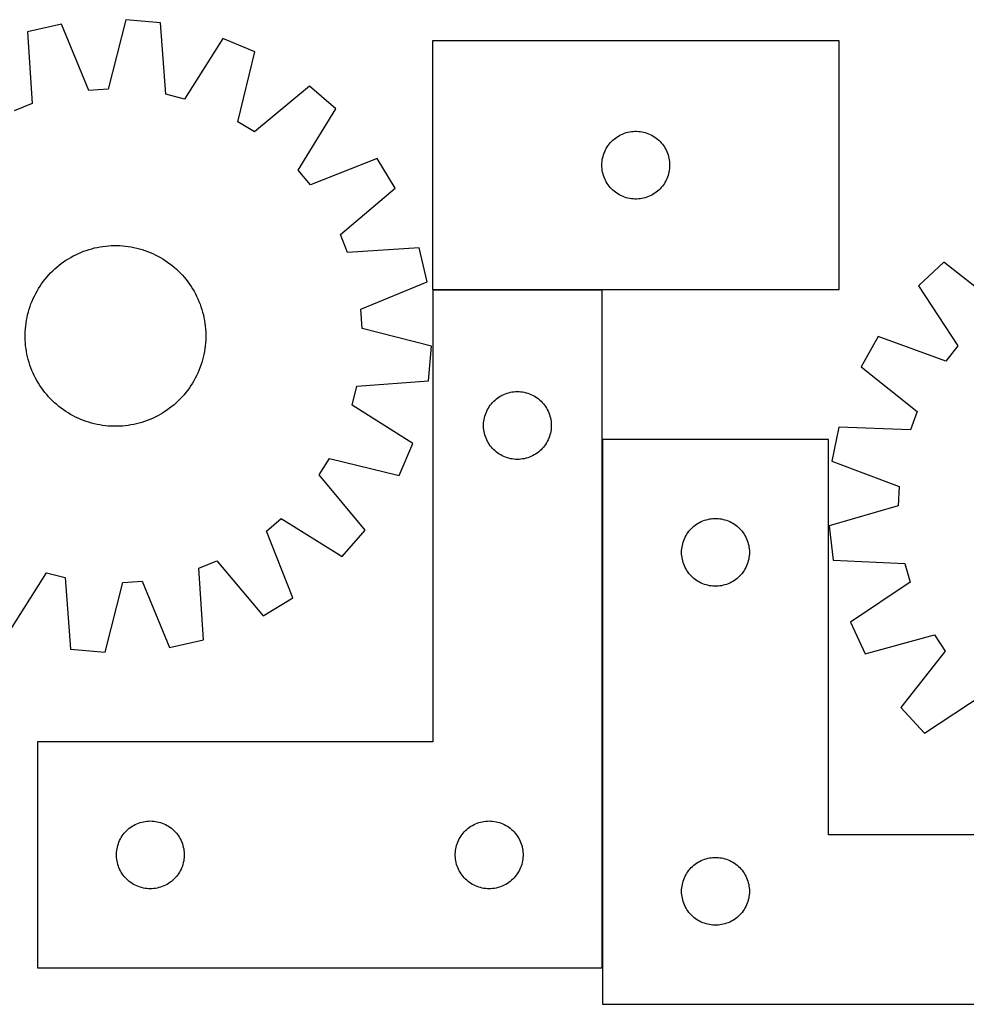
# Model space of a CAD drawing. Header units: millimetres. Extents: x 7 to 1485, y 7 to 446.
# Tile 2 of 6: x 313 to 732, y 10 to 446. Entities that reach past the tile are written whole.
import ezdxf

# ---------------------------------------------------------------- set-up
doc = ezdxf.new("R2010")
doc.units = ezdxf.units.MM
doc.layers.add('COMMON', color=5, linetype='CONTINUOUS', true_color=0x0000ff)
doc.layers.add('CUT', color=7, linetype='CONTINUOUS', true_color=0x000000)

msp = doc.modelspace()

# ---------------------------------------------------------------- linework, layer by layer
at = {"layer": 'COMMON'}
for p, q in [((495.409556, 326.203579), (570.409556, 326.203579)), ((570.509557, 26.103579), (570.509557, 259.974671))]:
    msp.add_line(p, q, dxfattribs=at)
at = {"layer": 'CUT'}
for p, q in [((359.534489, 445.66783), (351.671662, 414.892016)), ((374.861624, 444.322662), (359.534489, 445.66783)), ((331.064618, 443.684834), (316.071966, 440.227819)), ((316.071966, 440.227819), (318.104224, 408.528534)), ((343.118042, 414.296236), (331.064618, 443.684834)), ((377.243535, 412.647731), (374.861624, 444.322662)), ((402.550859, 437.410929), (385.562618, 410.571138)), ((416.712151, 431.395254), (402.550859, 437.410929)), ((675.315123, 436.30358), (495.315123, 436.30358)), ((495.315123, 436.30358), (495.315123, 326.30358)), ((675.315123, 326.30358), (675.315123, 436.30358)), ((409.189392, 400.534553), (416.712151, 431.395254)), ((351.671662, 414.892016), (343.118042, 414.296236)), ((440.910337, 416.265361), (416.459607, 395.988858)), ((452.51958, 406.168033), (440.910337, 416.265361)), ((385.562618, 410.571138), (377.243535, 412.647731)), ((318.104224, 408.528534), (310.153354, 405.318699)), ((435.828529, 379.142424), (452.51958, 406.168033)), ((416.459607, 395.988858), (409.189392, 400.534553)), ((574.57284, 391.772742), (575.126022, 392.31186)), ((575.126022, 392.31186), (575.706225, 392.821786)), ((575.706225, 392.821786), (576.311908, 393.301168)), ((576.311908, 393.301168), (576.941467, 393.748735)), ((576.941467, 393.748735), (577.593231, 394.163299)), ((577.593231, 394.163299), (578.265471, 394.543762)), ((578.265471, 394.543762), (578.956407, 394.889114)), ((578.956407, 394.889114), (579.664204, 395.198439)), ((579.664204, 395.198439), (580.386987, 395.470918)), ((580.386987, 395.470918), (581.122838, 395.705828)), ((581.122838, 395.705828), (581.869806, 395.902545)), ((581.869806, 395.902545), (582.625911, 396.060549)), ((582.625911, 396.060549), (583.389147, 396.17942)), ((583.389147, 396.17942), (584.157491, 396.258843)), ((584.157491, 396.258843), (584.928904, 396.298607)), ((584.928904, 396.298607), (585.701341, 396.298607)), ((585.701341, 396.298607), (586.472754, 396.258843)), ((586.472754, 396.258843), (587.241098, 396.17942)), ((587.241098, 396.17942), (588.004334, 396.060549)), ((588.004334, 396.060549), (588.760439, 395.902545)), ((588.760439, 395.902545), (589.507407, 395.705828)), ((589.507407, 395.705828), (590.243258, 395.470918)), ((590.243258, 395.470918), (590.966041, 395.198439)), ((590.966041, 395.198439), (591.673838, 394.889114)), ((591.673838, 394.889114), (592.364774, 394.543762)), ((592.364774, 394.543762), (593.037015, 394.163299)), ((593.037015, 394.163299), (593.688778, 393.748735)), ((593.688778, 393.748735), (594.318337, 393.301168)), ((594.318337, 393.301168), (594.92402, 392.821786)), ((594.92402, 392.821786), (595.504223, 392.31186)), ((595.504223, 392.31186), (596.057405, 391.772742)), ((571.570369, 387.310388), (571.897816, 388.009987)), ((571.897816, 388.009987), (572.260844, 388.691801)), ((572.260844, 388.691801), (572.658489, 389.354023)), ((572.658489, 389.354023), (573.089697, 389.994896)), ((573.089697, 389.994896), (573.553325, 390.612722)), ((573.553325, 390.612722), (574.048144, 391.205861)), ((574.048144, 391.205861), (574.57284, 391.772742)), ((596.057405, 391.772742), (596.582101, 391.205861)), ((596.582101, 391.205861), (597.07692, 390.612722)), ((597.07692, 390.612722), (597.540548, 389.994896)), ((597.540548, 389.994896), (597.971756, 389.354023)), ((597.971756, 389.354023), (598.369401, 388.691801)), ((598.369401, 388.691801), (598.732429, 388.009987)), ((598.732429, 388.009987), (599.059876, 387.310388)), ((470.858027, 384.301), (441.338218, 372.572591)), ((478.778828, 371.110417), (470.858027, 384.301)), ((570.394624, 382.845895), (570.493804, 383.611938)), ((570.493804, 383.611938), (570.632287, 384.371861)), ((570.632287, 384.371861), (570.809707, 385.123646)), ((570.809707, 385.123646), (571.025592, 385.865302)), ((571.025592, 385.865302), (571.27937, 386.594861)), ((571.27937, 386.594861), (571.570369, 387.310388)), ((599.059876, 387.310388), (599.350875, 386.594861)), ((599.350875, 386.594861), (599.604653, 385.865302)), ((599.604653, 385.865302), (599.820538, 385.123646)), ((599.820538, 385.123646), (599.997958, 384.371861)), ((599.997958, 384.371861), (600.136441, 383.611938)), ((600.136441, 383.611938), (600.235621, 382.845895)), ((441.338218, 372.572591), (435.828529, 379.142424)), ((570.315123, 381.30358), (570.335011, 382.075761)), ((570.335011, 380.531398), (570.315123, 381.30358)), ((570.335011, 382.075761), (570.394624, 382.845895)), ((570.394624, 379.761265), (570.335011, 380.531398)), ((570.493804, 378.995221), (570.394624, 379.761265)), ((600.235621, 379.761265), (600.136441, 378.995221)), ((600.235621, 382.845895), (600.295234, 382.075761)), ((600.295234, 380.531398), (600.235621, 379.761265)), ((600.295234, 382.075761), (600.315123, 381.30358)), ((600.315123, 381.30358), (600.295234, 380.531398)), ((570.632287, 378.235299), (570.493804, 378.995221)), ((570.809707, 377.483513), (570.632287, 378.235299)), ((571.025592, 376.741857), (570.809707, 377.483513)), ((571.27937, 376.012298), (571.025592, 376.741857)), ((571.570369, 375.296771), (571.27937, 376.012298)), ((571.897816, 374.597173), (571.570369, 375.296771)), ((599.059876, 375.296771), (598.732429, 374.597173)), ((599.350875, 376.012298), (599.059876, 375.296771)), ((599.604653, 376.741857), (599.350875, 376.012298)), ((599.820538, 377.483513), (599.604653, 376.741857)), ((599.997958, 378.235299), (599.820538, 377.483513)), ((600.136441, 378.995221), (599.997958, 378.235299)), ((454.553323, 350.565353), (478.778828, 371.110417)), ((572.260844, 373.915359), (571.897816, 374.597173)), ((572.658489, 373.253137), (572.260844, 373.915359)), ((573.089697, 372.612263), (572.658489, 373.253137)), ((573.553325, 371.994437), (573.089697, 372.612263)), ((574.048144, 371.401298), (573.553325, 371.994437)), ((574.57284, 370.834417), (574.048144, 371.401298)), ((575.126022, 370.295299), (574.57284, 370.834417)), ((596.057405, 370.834417), (595.504223, 370.295299)), ((596.582101, 371.401298), (596.057405, 370.834417)), ((597.07692, 371.994437), (596.582101, 371.401298)), ((597.540548, 372.612263), (597.07692, 371.994437)), ((597.971756, 373.253137), (597.540548, 372.612263)), ((598.369401, 373.915359), (597.971756, 373.253137)), ((598.732429, 374.597173), (598.369401, 373.915359)), ((575.706225, 369.785373), (575.126022, 370.295299)), ((576.311908, 369.305991), (575.706225, 369.785373)), ((576.941467, 368.858424), (576.311908, 369.305991)), ((577.593231, 368.44386), (576.941467, 368.858424)), ((578.265471, 368.063398), (577.593231, 368.44386)), ((578.956407, 367.718046), (578.265471, 368.063398)), ((579.664204, 367.40872), (578.956407, 367.718046)), ((580.386987, 367.136241), (579.664204, 367.40872)), ((581.122838, 366.901332), (580.386987, 367.136241)), ((581.869806, 366.704614), (581.122838, 366.901332)), ((582.625911, 366.54661), (581.869806, 366.704614)), ((583.389147, 366.42774), (582.625911, 366.54661)), ((584.157491, 366.348317), (583.389147, 366.42774)), ((584.928904, 366.308553), (584.157491, 366.348317)), ((585.701341, 366.308553), (584.928904, 366.308553)), ((586.472754, 366.348317), (585.701341, 366.308553)), ((587.241098, 366.42774), (586.472754, 366.348317)), ((588.004334, 366.54661), (587.241098, 366.42774)), ((588.760439, 366.704614), (588.004334, 366.54661)), ((589.507407, 366.901332), (588.760439, 366.704614)), ((590.243258, 367.136241), (589.507407, 366.901332)), ((590.966041, 367.40872), (590.243258, 367.136241)), ((591.673838, 367.718046), (590.966041, 367.40872)), ((592.364774, 368.063398), (591.673838, 367.718046)), ((593.037015, 368.44386), (592.364774, 368.063398)), ((593.688778, 368.858424), (593.037015, 368.44386)), ((594.318337, 369.305991), (593.688778, 368.858424)), ((594.92402, 369.785373), (594.318337, 369.305991)), ((595.504223, 370.295299), (594.92402, 369.785373)), ((457.763158, 342.614483), (454.553323, 350.565353)), ((343.258862, 343.987212), (344.465954, 344.336406)), ((344.465954, 344.336406), (345.683419, 344.647511)), ((345.683419, 344.647511), (346.910055, 344.920222)), ((346.910055, 344.920222), (348.144652, 345.154268)), ((348.144652, 345.154268), (349.385991, 345.349419)), ((349.385991, 345.349419), (350.632847, 345.505483)), ((350.632847, 345.505483), (351.883991, 345.622304)), ((351.883991, 345.622304), (353.138186, 345.699769)), ((353.138186, 345.699769), (354.394196, 345.7378)), ((354.394196, 345.7378), (355.65078, 345.736361)), ((355.65078, 345.736361), (356.9067, 345.695451)), ((356.9067, 345.695451), (358.160714, 345.615113)), ((358.160714, 345.615113), (359.411586, 345.495425)), ((359.411586, 345.495425), (360.658082, 345.336505)), ((360.658082, 345.336505), (361.898971, 345.138509)), ((361.898971, 345.138509), (363.133028, 344.901635)), ((363.133028, 344.901635), (364.359036, 344.626114)), ((364.359036, 344.626114), (365.575784, 344.31222)), ((365.575784, 344.31222), (366.782073, 343.960262)), ((489.462443, 344.646741), (457.763158, 342.614483)), ((492.919458, 329.654089), (489.462443, 344.646741)), ((333.054071, 339.199475), (334.115812, 339.871571)), ((334.115812, 339.871571), (335.19814, 340.509985)), ((335.19814, 340.509985), (336.299987, 341.114088)), ((336.299987, 341.114088), (337.420265, 341.683283)), ((337.420265, 341.683283), (338.55787, 342.217008)), ((338.55787, 342.217008), (339.711678, 342.714736)), ((339.711678, 342.714736), (340.880551, 343.175977)), ((340.880551, 343.175977), (342.063335, 343.600276)), ((342.063335, 343.600276), (343.258862, 343.987212)), ((366.782073, 343.960262), (367.976711, 343.570586)), ((367.976711, 343.570586), (369.15852, 343.143579)), ((369.15852, 343.143579), (370.326332, 342.679661)), ((370.326332, 342.679661), (371.478997, 342.17929)), ((371.478997, 342.17929), (372.615376, 341.642959)), ((372.615376, 341.642959), (373.734347, 341.071199)), ((373.734347, 341.071199), (374.834807, 340.464573)), ((374.834807, 340.464573), (375.915669, 339.82368)), ((328.090079, 335.358109), (329.033609, 336.188023)), ((329.033609, 336.188023), (330.002741, 336.987891)), ((330.002741, 336.987891), (330.99652, 337.756923)), ((330.99652, 337.756923), (332.013965, 338.49436)), ((332.013965, 338.49436), (333.054071, 339.199475)), ((375.915669, 339.82368), (376.975867, 339.149153)), ((376.975867, 339.149153), (378.014355, 338.441657)), ((378.014355, 338.441657), (379.030107, 337.701891)), ((379.030107, 337.701891), (380.022121, 336.930584)), ((380.022121, 336.930584), (380.989418, 336.128497)), ((380.989418, 336.128497), (381.931044, 335.296423)), ((721.733303, 338.315478), (710.411208, 327.897191)), ((746.741946, 318.731236), (721.733303, 338.315478)), ((323.788123, 330.787497), (324.59021, 331.754795)), ((324.59021, 331.754795), (325.422284, 332.69642)), ((325.422284, 332.69642), (326.283525, 333.611446)), ((326.283525, 333.611446), (327.173082, 334.498967)), ((327.173082, 334.498967), (328.090079, 335.358109)), ((381.931044, 335.296423), (382.846069, 334.435182)), ((382.846069, 334.435182), (383.733591, 333.545625)), ((383.733591, 333.545625), (384.592733, 332.628628)), ((384.592733, 332.628628), (385.422647, 331.685098)), ((385.422647, 331.685098), (386.222515, 330.715966)), ((320.895026, 326.681045), (321.569554, 327.741243)), ((321.569554, 327.741243), (322.27705, 328.779731)), ((322.27705, 328.779731), (323.016816, 329.795483)), ((323.016816, 329.795483), (323.788123, 330.787497)), ((386.222515, 330.715966), (386.991547, 329.722187)), ((386.991547, 329.722187), (387.728984, 328.704742)), ((387.728984, 328.704742), (388.434099, 327.664636)), ((388.434099, 327.664636), (389.106195, 326.602895)), ((463.530859, 317.600665), (492.919458, 329.654089)), ((710.411208, 327.897191), (727.852103, 301.349311)), ((318.539417, 322.244373), (319.075748, 323.380752)), ((319.075748, 323.380752), (319.647508, 324.499723)), ((319.647508, 324.499723), (320.254134, 325.600183)), ((320.254134, 325.600183), (320.895026, 326.681045)), ((389.106195, 326.602895), (389.744609, 325.520567)), ((389.744609, 325.520567), (390.348712, 324.41872)), ((390.348712, 324.41872), (390.917907, 323.298442)), ((390.917907, 323.298442), (391.451632, 322.160837)), ((495.315123, 326.30358), (675.315123, 326.30358)), ((570.409556, 326.103579), (495.409556, 326.103579)), ((495.409556, 326.103579), (495.409556, 126.103579)), ((570.409556, 26.103579), (570.409556, 326.103579)), ((316.758445, 317.547449), (317.14812, 318.742087)), ((317.14812, 318.742087), (317.575128, 319.923896)), ((317.575128, 319.923896), (318.039046, 321.091709)), ((318.039046, 321.091709), (318.539417, 322.244373)), ((391.451632, 322.160837), (391.94936, 321.007029)), ((391.94936, 321.007029), (392.410601, 319.838156)), ((392.410601, 319.838156), (392.834899, 318.655372)), ((392.834899, 318.655372), (393.221836, 317.459844)), ((315.580197, 312.664347), (315.817072, 313.898404)), ((315.817072, 313.898404), (316.092593, 315.124412)), ((316.092593, 315.124412), (316.406487, 316.341161)), ((316.406487, 316.341161), (316.758445, 317.547449)), ((393.221836, 317.459844), (393.57103, 316.252753)), ((393.57103, 316.252753), (393.882135, 315.035288)), ((393.882135, 315.035288), (394.154846, 313.808652)), ((394.154846, 313.808652), (394.388892, 312.574055)), ((464.12664, 309.047045), (463.530859, 317.600665)), ((315.103594, 308.92609), (315.223282, 310.176963)), ((315.223282, 310.176963), (315.382202, 311.423458)), ((315.382202, 311.423458), (315.580197, 312.664347)), ((394.388892, 312.574055), (394.584043, 311.332716)), ((394.584043, 311.332716), (394.740106, 310.08586)), ((394.740106, 310.08586), (394.856928, 308.834716)), ((314.980907, 305.159572), (314.982346, 306.416156)), ((315.018938, 303.903562), (314.980907, 305.159572)), ((314.982346, 306.416156), (315.023255, 307.672076)), ((315.023255, 307.672076), (315.103594, 308.92609)), ((394.856928, 308.834716), (394.934393, 307.580521)), ((394.970985, 305.067927), (394.930075, 303.812007)), ((394.934393, 307.580521), (394.972424, 306.324511)), ((394.972424, 306.324511), (394.970985, 305.067927)), ((494.902454, 301.184218), (464.12664, 309.047045)), ((692.691951, 305.525474), (685.143426, 292.118374)), ((722.528447, 294.627848), (692.691951, 305.525474)), ((315.096403, 302.649367), (315.018938, 303.903562)), ((315.213224, 301.398223), (315.096403, 302.649367)), ((315.369288, 300.151367), (315.213224, 301.398223)), ((394.730049, 301.30712), (394.571128, 300.060625)), ((394.849737, 302.557993), (394.730049, 301.30712)), ((394.930075, 303.812007), (394.849737, 302.557993)), ((493.557286, 285.857083), (494.902454, 301.184218)), ((727.852103, 301.349311), (722.528447, 294.627848)), ((315.564439, 298.910028), (315.369288, 300.151367)), ((315.798485, 297.675431), (315.564439, 298.910028)), ((316.071196, 296.448795), (315.798485, 297.675431)), ((316.382301, 295.23133), (316.071196, 296.448795)), ((393.860738, 296.359671), (393.546844, 295.142922)), ((394.136259, 297.585679), (393.860738, 296.359671)), ((394.373133, 298.819736), (394.136259, 297.585679)), ((394.571128, 300.060625), (394.373133, 298.819736)), ((316.731495, 294.024239), (316.382301, 295.23133)), ((317.118431, 292.828711), (316.731495, 294.024239)), ((317.54273, 291.645927), (317.118431, 292.828711)), ((392.80521, 292.741996), (392.378203, 291.560187)), ((393.194886, 293.936634), (392.80521, 292.741996)), ((393.546844, 295.142922), (393.194886, 293.936634)), ((685.143426, 292.118374), (709.934449, 272.259372)), ((318.003971, 290.477054), (317.54273, 291.645927)), ((318.501699, 289.323246), (318.003971, 290.477054)), ((319.035424, 288.185641), (318.501699, 289.323246)), ((319.604619, 287.065363), (319.035424, 288.185641)), ((390.877583, 288.103331), (390.305823, 286.98436)), ((391.413914, 289.23971), (390.877583, 288.103331)), ((391.914285, 290.392374), (391.413914, 289.23971)), ((392.378203, 291.560187), (391.914285, 290.392374)), ((320.208722, 285.963516), (319.604619, 287.065363)), ((320.847136, 284.881188), (320.208722, 285.963516)), ((321.519232, 283.819447), (320.847136, 284.881188)), ((322.224347, 282.779341), (321.519232, 283.819447)), ((388.383777, 283.74284), (387.676281, 282.704352)), ((389.058304, 284.803038), (388.383777, 283.74284)), ((389.699197, 285.8839), (389.058304, 284.803038)), ((390.305823, 286.98436), (389.699197, 285.8839)), ((459.805762, 275.156089), (461.882355, 283.475172)), ((461.882355, 283.475172), (493.557286, 285.857083)), ((322.961784, 281.761896), (322.224347, 282.779341)), ((323.730816, 280.768117), (322.961784, 281.761896)), ((324.530684, 279.798985), (323.730816, 280.768117)), ((325.360598, 278.855455), (324.530684, 279.798985)), ((326.21974, 277.938458), (325.360598, 278.855455)), ((385.363121, 279.729289), (384.531047, 278.787663)), ((386.165207, 280.696586), (385.363121, 279.729289)), ((386.936515, 281.6886), (386.165207, 280.696586)), ((387.676281, 282.704352), (386.936515, 281.6886)), ((524.859113, 278.760212), (525.521335, 279.157857)), ((525.521335, 279.157857), (526.203149, 279.520885)), ((526.203149, 279.520885), (526.902748, 279.848332)), ((526.902748, 279.848332), (527.618275, 280.139331)), ((527.618275, 280.139331), (528.347834, 280.393109)), ((528.347834, 280.393109), (529.089489, 280.608995)), ((529.089489, 280.608995), (529.841275, 280.786414)), ((529.841275, 280.786414), (530.601198, 280.924897)), ((530.601198, 280.924897), (531.367241, 281.024077)), ((531.367241, 281.024077), (532.137375, 281.08369)), ((532.137375, 281.08369), (532.909556, 281.103579)), ((532.909556, 281.103579), (533.681738, 281.08369)), ((533.681738, 281.08369), (534.451871, 281.024077)), ((534.451871, 281.024077), (535.217915, 280.924897)), ((535.217915, 280.924897), (535.977837, 280.786414)), ((535.977837, 280.786414), (536.729623, 280.608995)), ((536.729623, 280.608995), (537.471279, 280.393109)), ((537.471279, 280.393109), (538.200838, 280.139331)), ((538.200838, 280.139331), (538.916365, 279.848332)), ((538.916365, 279.848332), (539.615963, 279.520885)), ((539.615963, 279.520885), (540.297777, 279.157857)), ((540.297777, 279.157857), (540.959999, 278.760212)), ((327.107261, 277.048901), (326.21974, 277.938458)), ((328.022287, 276.18766), (327.107261, 277.048901)), ((328.963912, 275.355586), (328.022287, 276.18766)), ((329.93121, 274.5535), (328.963912, 275.355586)), ((330.923224, 273.782192), (329.93121, 274.5535)), ((379.950589, 274.496192), (378.95681, 273.72716)), ((380.919722, 275.29606), (379.950589, 274.496192)), ((381.863252, 276.125974), (380.919722, 275.29606)), ((382.780248, 276.985116), (381.863252, 276.125974)), ((383.669806, 277.872637), (382.780248, 276.985116)), ((384.531047, 278.787663), (383.669806, 277.872637)), ((486.645553, 258.167847), (459.805762, 275.156089)), ((520.464401, 274.477234), (520.911968, 275.106793)), ((520.911968, 275.106793), (521.39135, 275.712476)), ((521.39135, 275.712476), (521.901276, 276.292679)), ((521.901276, 276.292679), (522.440394, 276.845861)), ((522.440394, 276.845861), (523.007274, 277.370558)), ((523.007274, 277.370558), (523.600414, 277.865376)), ((523.600414, 277.865376), (524.21824, 278.329004)), ((524.21824, 278.329004), (524.859113, 278.760212)), ((540.959999, 278.760212), (541.600873, 278.329004)), ((541.600873, 278.329004), (542.218698, 277.865376)), ((542.218698, 277.865376), (542.811838, 277.370558)), ((542.811838, 277.370558), (543.378719, 276.845861)), ((543.378719, 276.845861), (543.917837, 276.292679)), ((543.917837, 276.292679), (544.427763, 275.712476)), ((544.427763, 275.712476), (544.907145, 275.106793)), ((544.907145, 275.106793), (545.354711, 274.477234)), ((331.938976, 273.042426), (330.923224, 273.782192)), ((332.977463, 272.33493), (331.938976, 273.042426)), ((334.037661, 271.660403), (332.977463, 272.33493)), ((335.118524, 271.01951), (334.037661, 271.660403)), ((336.218984, 270.412884), (335.118524, 271.01951)), ((337.337955, 269.841124), (336.218984, 270.412884)), ((373.653344, 270.369995), (372.533066, 269.8008)), ((374.755191, 270.974098), (373.653344, 270.369995)), ((375.837519, 271.612512), (374.755191, 270.974098)), ((376.89926, 272.284608), (375.837519, 271.612512)), ((377.939366, 272.989723), (376.89926, 272.284608)), ((378.95681, 273.72716), (377.939366, 272.989723)), ((518.310591, 269.548895), (518.507308, 270.295863)), ((518.507308, 270.295863), (518.742218, 271.031714)), ((518.742218, 271.031714), (519.014697, 271.754497)), ((519.014697, 271.754497), (519.324022, 272.462295)), ((519.324022, 272.462295), (519.669374, 273.15323)), ((519.669374, 273.15323), (520.049837, 273.825471)), ((520.049837, 273.825471), (520.464401, 274.477234)), ((545.354711, 274.477234), (545.769276, 273.825471)), ((545.769276, 273.825471), (546.149738, 273.15323)), ((546.149738, 273.15323), (546.49509, 272.462295)), ((546.49509, 272.462295), (546.804416, 271.754497)), ((546.804416, 271.754497), (547.076895, 271.031714)), ((547.076895, 271.031714), (547.311804, 270.295863)), ((547.311804, 270.295863), (547.508522, 269.548895)), ((709.934449, 272.259372), (706.948397, 264.221781)), ((338.474334, 269.304793), (337.337955, 269.841124)), ((339.626998, 268.804422), (338.474334, 269.304793)), ((340.794811, 268.340504), (339.626998, 268.804422)), ((341.97662, 267.913497), (340.794811, 268.340504)), ((343.171258, 267.523821), (341.97662, 267.913497)), ((344.377546, 267.171863), (343.171258, 267.523821)), ((345.594295, 266.857969), (344.377546, 267.171863)), ((346.820303, 266.582448), (345.594295, 266.857969)), ((348.05436, 266.345574), (346.820303, 266.582448)), ((349.295249, 266.147578), (348.05436, 266.345574)), ((350.541744, 265.988658), (349.295249, 266.147578)), ((351.792617, 265.86897), (350.541744, 265.988658)), ((353.046631, 265.788632), (351.792617, 265.86897)), ((354.30255, 265.747722), (353.046631, 265.788632)), ((356.815145, 265.784314), (355.559135, 265.746283)), ((358.06934, 265.861779), (356.815145, 265.784314)), ((359.320483, 265.9786), (358.06934, 265.861779)), ((360.56734, 266.134664), (359.320483, 265.9786)), ((361.808679, 266.329815), (360.56734, 266.134664)), ((363.043276, 266.563861), (361.808679, 266.329815)), ((364.269912, 266.836572), (363.043276, 266.563861)), ((365.487376, 267.147677), (364.269912, 266.836572)), ((366.694468, 267.496871), (365.487376, 267.147677)), ((367.889996, 267.883807), (366.694468, 267.496871)), ((369.07278, 268.308106), (367.889996, 267.883807)), ((370.241653, 268.769347), (369.07278, 268.308106)), ((371.395461, 269.267075), (370.241653, 268.769347)), ((372.533066, 269.8008), (371.395461, 269.267075)), ((517.914529, 266.489797), (517.954293, 267.261211)), ((517.914529, 265.71736), (517.914529, 266.489797)), ((517.954293, 267.261211), (518.033716, 268.029554)), ((518.033716, 268.029554), (518.152587, 268.79279)), ((518.152587, 268.79279), (518.310591, 269.548895)), ((547.508522, 269.548895), (547.666525, 268.79279)), ((547.666525, 268.79279), (547.785396, 268.029554)), ((547.785396, 268.029554), (547.864819, 267.261211)), ((547.864819, 267.261211), (547.904583, 266.489797)), ((547.904583, 266.489797), (547.904583, 265.71736)), ((355.559135, 265.746283), (354.30255, 265.747722)), ((517.954293, 264.945947), (517.914529, 265.71736)), ((518.033716, 264.177603), (517.954293, 264.945947)), ((518.152587, 263.414367), (518.033716, 264.177603)), ((518.310591, 262.658263), (518.152587, 263.414367)), ((518.507308, 261.911294), (518.310591, 262.658263)), ((518.742218, 261.175443), (518.507308, 261.911294)), ((547.311804, 261.911294), (547.076895, 261.175443)), ((547.508522, 262.658263), (547.311804, 261.911294)), ((547.666525, 263.414367), (547.508522, 262.658263)), ((547.785396, 264.177603), (547.666525, 263.414367)), ((547.864819, 264.945947), (547.785396, 264.177603)), ((547.904583, 265.71736), (547.864819, 264.945947)), ((675.204652, 265.366055), (672.1686, 250.282523)), ((706.948397, 264.221781), (675.204652, 265.366055)), ((480.629878, 244.006555), (486.645553, 258.167847)), ((519.014697, 260.45266), (518.742218, 261.175443)), ((519.324022, 259.744863), (519.014697, 260.45266)), ((519.669374, 259.053928), (519.324022, 259.744863)), ((520.049837, 258.381687), (519.669374, 259.053928)), ((520.464401, 257.729923), (520.049837, 258.381687)), ((520.911968, 257.100364), (520.464401, 257.729923)), ((521.39135, 256.494681), (520.911968, 257.100364)), ((544.907145, 257.100364), (544.427763, 256.494681)), ((545.354711, 257.729923), (544.907145, 257.100364)), ((545.769276, 258.381687), (545.354711, 257.729923)), ((546.149738, 259.053928), (545.769276, 258.381687)), ((546.49509, 259.744863), (546.149738, 259.053928)), ((546.804416, 260.45266), (546.49509, 259.744863)), ((547.076895, 261.175443), (546.804416, 260.45266)), ((670.609557, 259.974671), (570.609557, 259.974671)), ((570.609557, 259.974671), (570.609557, 9.974671)), ((670.609557, 84.974671), (670.609557, 259.974671)), ((521.901276, 255.914479), (521.39135, 256.494681)), ((522.440394, 255.361296), (521.901276, 255.914479)), ((523.007274, 254.8366), (522.440394, 255.361296)), ((523.600414, 254.341782), (523.007274, 254.8366)), ((524.21824, 253.878154), (523.600414, 254.341782)), ((524.859113, 253.446945), (524.21824, 253.878154)), ((525.521335, 253.0493), (524.859113, 253.446945)), ((526.203149, 252.686272), (525.521335, 253.0493)), ((540.297777, 253.0493), (539.615963, 252.686272)), ((540.959999, 253.446945), (540.297777, 253.0493)), ((541.600873, 253.878154), (540.959999, 253.446945)), ((542.218698, 254.341782), (541.600873, 253.878154)), ((542.811838, 254.8366), (542.218698, 254.341782)), ((543.378719, 255.361296), (542.811838, 254.8366)), ((543.917837, 255.914479), (543.378719, 255.361296)), ((544.427763, 256.494681), (543.917837, 255.914479)), ((445.223482, 244.2591), (449.769177, 251.529315)), ((449.769177, 251.529315), (480.629878, 244.006555)), ((526.902748, 252.358825), (526.203149, 252.686272)), ((527.618275, 252.067826), (526.902748, 252.358825)), ((528.347834, 251.814048), (527.618275, 252.067826)), ((529.089489, 251.598163), (528.347834, 251.814048)), ((529.841275, 251.420743), (529.089489, 251.598163)), ((530.601198, 251.28226), (529.841275, 251.420743)), ((531.367241, 251.183081), (530.601198, 251.28226)), ((532.137375, 251.123467), (531.367241, 251.183081)), ((532.909556, 251.103579), (532.137375, 251.123467)), ((533.681738, 251.123467), (532.909556, 251.103579)), ((534.451871, 251.183081), (533.681738, 251.123467)), ((535.217915, 251.28226), (534.451871, 251.183081)), ((535.977837, 251.420743), (535.217915, 251.28226)), ((536.729623, 251.598163), (535.977837, 251.420743)), ((537.471279, 251.814048), (536.729623, 251.598163)), ((538.200838, 252.067826), (537.471279, 251.814048)), ((538.916365, 252.358825), (538.200838, 252.067826)), ((539.615963, 252.686272), (538.916365, 252.358825)), ((672.1686, 250.282523), (701.883032, 239.056337)), ((465.499985, 219.80837), (445.223482, 244.2591)), ((701.883032, 239.056337), (701.526881, 230.489393)), ((701.526881, 230.489393), (670.983185, 221.768305)), ((421.807214, 219.380489), (428.377047, 224.890178)), ((428.377047, 224.890178), (455.402657, 208.199127)), ((611.606343, 221.97226), (612.235901, 222.419826)), ((612.235901, 222.419826), (612.887665, 222.834391)), ((612.887665, 222.834391), (613.559906, 223.214853)), ((613.559906, 223.214853), (614.250841, 223.560205)), ((614.250841, 223.560205), (614.958639, 223.869531)), ((614.958639, 223.869531), (615.681421, 224.14201)), ((615.681421, 224.14201), (616.417273, 224.376919)), ((616.417273, 224.376919), (617.164241, 224.573637)), ((617.164241, 224.573637), (617.920346, 224.73164)), ((617.920346, 224.73164), (618.683582, 224.850511)), ((618.683582, 224.850511), (619.451925, 224.929934)), ((619.451925, 224.929934), (620.223339, 224.969698)), ((620.223339, 224.969698), (620.995776, 224.969698)), ((620.995776, 224.969698), (621.767189, 224.929934)), ((621.767189, 224.929934), (622.535533, 224.850511)), ((622.535533, 224.850511), (623.298769, 224.73164)), ((623.298769, 224.73164), (624.054873, 224.573637)), ((624.054873, 224.573637), (624.801842, 224.376919)), ((624.801842, 224.376919), (625.537693, 224.14201)), ((625.537693, 224.14201), (626.260476, 223.869531)), ((626.260476, 223.869531), (626.968273, 223.560205)), ((626.968273, 223.560205), (627.659208, 223.214853)), ((627.659208, 223.214853), (628.331449, 222.834391)), ((628.331449, 222.834391), (628.983213, 222.419826)), ((628.983213, 222.419826), (629.612771, 221.97226)), ((433.535624, 189.860679), (421.807214, 219.380489)), ((455.402657, 208.199127), (465.499985, 219.80837)), ((607.555279, 217.362892), (607.952924, 218.025114)), ((607.952924, 218.025114), (608.384132, 218.665988)), ((608.384132, 218.665988), (608.84776, 219.283813)), ((608.84776, 219.283813), (609.342578, 219.876953)), ((609.342578, 219.876953), (609.867274, 220.443833)), ((609.867274, 220.443833), (610.420457, 220.982952)), ((610.420457, 220.982952), (611.00066, 221.492878)), ((611.00066, 221.492878), (611.606343, 221.97226)), ((629.612771, 221.97226), (630.218455, 221.492878)), ((630.218455, 221.492878), (630.798657, 220.982952)), ((630.798657, 220.982952), (631.35184, 220.443833)), ((631.35184, 220.443833), (631.876536, 219.876953)), ((631.876536, 219.876953), (632.371354, 219.283813)), ((632.371354, 219.283813), (632.834982, 218.665988)), ((632.834982, 218.665988), (633.266191, 218.025114)), ((633.266191, 218.025114), (633.663836, 217.362892)), ((670.983185, 221.768305), (672.756796, 206.484822)), ((605.926722, 213.042952), (606.104141, 213.794738)), ((606.104141, 213.794738), (606.320027, 214.536394)), ((606.320027, 214.536394), (606.573805, 215.265952)), ((606.573805, 215.265952), (606.864804, 215.98148)), ((606.864804, 215.98148), (607.192251, 216.681078)), ((607.192251, 216.681078), (607.555279, 217.362892)), ((633.663836, 217.362892), (634.026863, 216.681078)), ((634.026863, 216.681078), (634.354311, 215.98148)), ((634.354311, 215.98148), (634.64531, 215.265952)), ((634.64531, 215.265952), (634.899088, 214.536394)), ((634.899088, 214.536394), (635.114973, 213.794738)), ((635.114973, 213.794738), (635.292392, 213.042952)), ((605.609557, 209.974671), (605.629446, 210.746852)), ((605.629446, 209.20249), (605.609557, 209.974671)), ((605.629446, 210.746852), (605.689059, 211.516986)), ((605.689059, 208.432356), (605.629446, 209.20249)), ((605.689059, 211.516986), (605.788239, 212.28303)), ((605.788239, 212.28303), (605.926722, 213.042952)), ((635.292392, 213.042952), (635.430876, 212.28303)), ((635.430876, 212.28303), (635.530055, 211.516986)), ((635.530055, 211.516986), (635.589669, 210.746852)), ((635.589669, 209.20249), (635.530055, 208.432356)), ((635.589669, 210.746852), (635.609557, 209.974671)), ((635.609557, 209.974671), (635.589669, 209.20249)), ((391.849107, 202.955549), (399.799977, 206.165384)), ((399.799977, 206.165384), (420.345041, 181.939879)), ((605.788239, 207.666312), (605.689059, 208.432356)), ((605.926722, 206.90639), (605.788239, 207.666312)), ((606.104141, 206.154604), (605.926722, 206.90639)), ((606.320027, 205.412949), (606.104141, 206.154604)), ((606.573805, 204.68339), (606.320027, 205.412949)), ((634.899088, 205.412949), (634.64531, 204.68339)), ((635.114973, 206.154604), (634.899088, 205.412949)), ((635.292392, 206.90639), (635.114973, 206.154604)), ((635.430876, 207.666312), (635.292392, 206.90639)), ((635.530055, 208.432356), (635.430876, 207.666312)), ((672.756796, 206.484822), (704.485982, 204.99035)), ((704.485982, 204.99035), (706.794593, 196.732645)), ((307.402471, 174.073154), (324.390713, 200.912945)), ((324.390713, 200.912945), (332.709796, 198.836352)), ((393.881364, 171.256264), (391.849107, 202.955549)), ((606.864804, 203.967863), (606.573805, 204.68339)), ((607.192251, 203.268264), (606.864804, 203.967863)), ((607.555279, 202.58645), (607.192251, 203.268264)), ((607.952924, 201.924228), (607.555279, 202.58645)), ((608.384132, 201.283355), (607.952924, 201.924228)), ((608.84776, 200.665529), (608.384132, 201.283355)), ((609.342578, 200.072389), (608.84776, 200.665529)), ((632.371354, 200.665529), (631.876536, 200.072389)), ((632.834982, 201.283355), (632.371354, 200.665529)), ((633.266191, 201.924228), (632.834982, 201.283355)), ((633.663836, 202.58645), (633.266191, 201.924228)), ((634.026863, 203.268264), (633.663836, 202.58645)), ((634.354311, 203.967863), (634.026863, 203.268264)), ((634.64531, 204.68339), (634.354311, 203.967863)), ((332.709796, 198.836352), (335.091707, 167.161421)), ((350.418842, 165.816253), (358.281669, 196.592067)), ((358.281669, 196.592067), (366.835289, 197.187847)), ((366.835289, 197.187847), (378.888713, 167.799249)), ((609.867274, 199.505509), (609.342578, 200.072389)), ((610.420457, 198.966391), (609.867274, 199.505509)), ((611.00066, 198.456464), (610.420457, 198.966391)), ((611.606343, 197.977082), (611.00066, 198.456464)), ((612.235901, 197.529516), (611.606343, 197.977082)), ((612.887665, 197.114952), (612.235901, 197.529516)), ((613.559906, 196.734489), (612.887665, 197.114952)), ((614.250841, 196.389137), (613.559906, 196.734489)), ((614.958639, 196.079812), (614.250841, 196.389137)), ((615.681421, 195.807333), (614.958639, 196.079812)), ((626.260476, 196.079812), (625.537693, 195.807333)), ((626.968273, 196.389137), (626.260476, 196.079812)), ((627.659208, 196.734489), (626.968273, 196.389137)), ((628.331449, 197.114952), (627.659208, 196.734489)), ((628.983213, 197.529516), (628.331449, 197.114952)), ((629.612771, 197.977082), (628.983213, 197.529516)), ((630.218455, 198.456464), (629.612771, 197.977082)), ((630.798657, 198.966391), (630.218455, 198.456464)), ((631.35184, 199.505509), (630.798657, 198.966391)), ((631.876536, 200.072389), (631.35184, 199.505509)), ((706.794593, 196.732645), (680.440777, 178.999876)), ((616.417273, 195.572423), (615.681421, 195.807333)), ((617.164241, 195.375706), (616.417273, 195.572423)), ((617.920346, 195.217702), (617.164241, 195.375706)), ((618.683582, 195.098831), (617.920346, 195.217702)), ((619.451925, 195.019408), (618.683582, 195.098831)), ((620.223339, 194.979644), (619.451925, 195.019408)), ((620.995776, 194.979644), (620.223339, 194.979644)), ((621.767189, 195.019408), (620.995776, 194.979644)), ((622.535533, 195.098831), (621.767189, 195.019408)), ((623.298769, 195.217702), (622.535533, 195.098831)), ((624.054873, 195.375706), (623.298769, 195.217702)), ((624.801842, 195.572423), (624.054873, 195.375706)), ((625.537693, 195.807333), (624.801842, 195.572423)), ((420.345041, 181.939879), (433.535624, 189.860679)), ((680.440777, 178.999876), (686.850437, 165.012496)), ((378.888713, 167.799249), (393.881364, 171.256264)), ((686.850437, 165.012496), (717.488504, 173.396026)), ((717.488504, 173.396026), (722.235895, 166.255882)), ((335.091707, 167.161421), (350.418842, 165.816253)), ((722.235895, 166.255882), (702.651653, 141.24724)), ((713.06994, 129.925145), (739.61782, 147.366039)), ((702.651653, 141.24724), (713.06994, 129.925145)), ((495.409556, 126.103579), (320.409556, 126.103579)), ((320.409556, 126.103579), (320.409556, 26.103579)), ((359.940394, 86.845861), (360.507274, 87.370558)), ((360.507274, 87.370558), (361.100414, 87.865376)), ((361.100414, 87.865376), (361.71824, 88.329004)), ((361.71824, 88.329004), (362.359113, 88.760212)), ((362.359113, 88.760212), (363.021335, 89.157857)), ((363.021335, 89.157857), (363.703149, 89.520885)), ((363.703149, 89.520885), (364.402748, 89.848332)), ((364.402748, 89.848332), (365.118275, 90.139331)), ((365.118275, 90.139331), (365.847834, 90.393109)), ((365.847834, 90.393109), (366.589489, 90.608995)), ((366.589489, 90.608995), (367.341275, 90.786414)), ((367.341275, 90.786414), (368.101198, 90.924897)), ((368.101198, 90.924897), (368.867241, 91.024077)), ((368.867241, 91.024077), (369.637375, 91.08369)), ((369.637375, 91.08369), (370.409556, 91.103579)), ((370.409556, 91.103579), (371.181738, 91.08369)), ((371.181738, 91.08369), (371.951871, 91.024077)), ((371.951871, 91.024077), (372.717915, 90.924897)), ((372.717915, 90.924897), (373.477837, 90.786414)), ((373.477837, 90.786414), (374.229623, 90.608995)), ((374.229623, 90.608995), (374.971279, 90.393109)), ((374.971279, 90.393109), (375.700838, 90.139331)), ((375.700838, 90.139331), (376.416365, 89.848332)), ((376.416365, 89.848332), (377.115963, 89.520885)), ((377.115963, 89.520885), (377.797777, 89.157857)), ((377.797777, 89.157857), (378.459999, 88.760212)), ((378.459999, 88.760212), (379.100873, 88.329004)), ((379.100873, 88.329004), (379.718698, 87.865376)), ((379.718698, 87.865376), (380.311838, 87.370558)), ((380.311838, 87.370558), (380.878719, 86.845861)), ((509.940394, 86.845861), (510.507274, 87.370558)), ((510.507274, 87.370558), (511.100414, 87.865376)), ((511.100414, 87.865376), (511.71824, 88.329004)), ((511.71824, 88.329004), (512.359113, 88.760212)), ((512.359113, 88.760212), (513.021335, 89.157857)), ((513.021335, 89.157857), (513.703149, 89.520885)), ((513.703149, 89.520885), (514.402748, 89.848332)), ((514.402748, 89.848332), (515.118275, 90.139331)), ((515.118275, 90.139331), (515.847834, 90.393109)), ((515.847834, 90.393109), (516.589489, 90.608995)), ((516.589489, 90.608995), (517.341275, 90.786414)), ((517.341275, 90.786414), (518.101198, 90.924897)), ((518.101198, 90.924897), (518.867241, 91.024077)), ((518.867241, 91.024077), (519.637375, 91.08369)), ((519.637375, 91.08369), (520.409556, 91.103579)), ((520.409556, 91.103579), (521.181738, 91.08369)), ((521.181738, 91.08369), (521.951871, 91.024077)), ((521.951871, 91.024077), (522.717915, 90.924897)), ((522.717915, 90.924897), (523.477837, 90.786414)), ((523.477837, 90.786414), (524.229623, 90.608995)), ((524.229623, 90.608995), (524.971279, 90.393109)), ((524.971279, 90.393109), (525.700838, 90.139331)), ((525.700838, 90.139331), (526.416365, 89.848332)), ((526.416365, 89.848332), (527.115963, 89.520885)), ((527.115963, 89.520885), (527.797777, 89.157857)), ((527.797777, 89.157857), (528.459999, 88.760212)), ((528.459999, 88.760212), (529.100873, 88.329004)), ((529.100873, 88.329004), (529.718698, 87.865376)), ((529.718698, 87.865376), (530.311838, 87.370558)), ((530.311838, 87.370558), (530.878719, 86.845861)), ((356.824022, 82.462295), (357.169374, 83.15323)), ((357.169374, 83.15323), (357.549837, 83.825471)), ((357.549837, 83.825471), (357.964401, 84.477234)), ((357.964401, 84.477234), (358.411968, 85.106793)), ((358.411968, 85.106793), (358.89135, 85.712476)), ((358.89135, 85.712476), (359.401276, 86.292679)), ((359.401276, 86.292679), (359.940394, 86.845861)), ((380.878719, 86.845861), (381.417837, 86.292679)), ((381.417837, 86.292679), (381.927763, 85.712476)), ((381.927763, 85.712476), (382.407145, 85.106793)), ((382.407145, 85.106793), (382.854711, 84.477234)), ((382.854711, 84.477234), (383.269276, 83.825471)), ((383.269276, 83.825471), (383.649738, 83.15323)), ((383.649738, 83.15323), (383.99509, 82.462295)), ((506.824022, 82.462295), (507.169374, 83.15323)), ((507.169374, 83.15323), (507.549837, 83.825471)), ((507.549837, 83.825471), (507.964401, 84.477234)), ((507.964401, 84.477234), (508.411968, 85.106793)), ((508.411968, 85.106793), (508.89135, 85.712476)), ((508.89135, 85.712476), (509.401276, 86.292679)), ((509.401276, 86.292679), (509.940394, 86.845861)), ((530.878719, 86.845861), (531.417837, 86.292679)), ((531.417837, 86.292679), (531.927763, 85.712476)), ((531.927763, 85.712476), (532.407145, 85.106793)), ((532.407145, 85.106793), (532.854711, 84.477234)), ((532.854711, 84.477234), (533.269276, 83.825471)), ((533.269276, 83.825471), (533.649738, 83.15323)), ((533.649738, 83.15323), (533.99509, 82.462295)), ((870.609557, 84.974671), (670.609557, 84.974671)), ((355.533716, 78.029554), (355.652587, 78.79279)), ((355.652587, 78.79279), (355.810591, 79.548895)), ((355.810591, 79.548895), (356.007308, 80.295863)), ((356.007308, 80.295863), (356.242218, 81.031714)), ((356.242218, 81.031714), (356.514697, 81.754497)), ((356.514697, 81.754497), (356.824022, 82.462295)), ((383.99509, 82.462295), (384.304416, 81.754497)), ((384.304416, 81.754497), (384.576895, 81.031714)), ((384.576895, 81.031714), (384.811804, 80.295863)), ((384.811804, 80.295863), (385.008522, 79.548895)), ((385.008522, 79.548895), (385.166525, 78.79279)), ((385.166525, 78.79279), (385.285396, 78.029554)), ((505.533716, 78.029554), (505.652587, 78.79279)), ((505.652587, 78.79279), (505.810591, 79.548895)), ((505.810591, 79.548895), (506.007308, 80.295863)), ((506.007308, 80.295863), (506.242218, 81.031714)), ((506.242218, 81.031714), (506.514697, 81.754497)), ((506.514697, 81.754497), (506.824022, 82.462295)), ((533.99509, 82.462295), (534.304416, 81.754497)), ((534.304416, 81.754497), (534.576895, 81.031714)), ((534.576895, 81.031714), (534.811804, 80.295863)), ((534.811804, 80.295863), (535.008522, 79.548895)), ((535.008522, 79.548895), (535.166525, 78.79279)), ((535.166525, 78.79279), (535.285396, 78.029554)), ((355.414529, 76.489797), (355.454293, 77.261211)), ((355.414529, 75.71736), (355.414529, 76.489797)), ((355.454293, 74.945947), (355.414529, 75.71736)), ((355.454293, 77.261211), (355.533716, 78.029554)), ((355.533716, 74.177603), (355.454293, 74.945947)), ((355.652587, 73.414367), (355.533716, 74.177603)), ((385.285396, 74.177603), (385.166525, 73.414367)), ((385.285396, 78.029554), (385.364819, 77.261211)), ((385.364819, 74.945947), (385.285396, 74.177603)), ((385.364819, 77.261211), (385.404583, 76.489797)), ((385.404583, 75.71736), (385.364819, 74.945947)), ((385.404583, 76.489797), (385.404583, 75.71736)), ((505.414529, 76.489797), (505.454293, 77.261211)), ((505.414529, 75.71736), (505.414529, 76.489797)), ((505.454293, 74.945947), (505.414529, 75.71736)), ((505.454293, 77.261211), (505.533716, 78.029554)), ((505.533716, 74.177603), (505.454293, 74.945947)), ((505.652587, 73.414367), (505.533716, 74.177603)), ((535.285396, 74.177603), (535.166525, 73.414367)), ((535.285396, 78.029554), (535.364819, 77.261211)), ((535.364819, 74.945947), (535.285396, 74.177603)), ((535.364819, 77.261211), (535.404583, 76.489797)), ((535.404583, 75.71736), (535.364819, 74.945947)), ((535.404583, 76.489797), (535.404583, 75.71736)), ((614.958639, 73.869531), (615.681421, 74.14201)), ((615.681421, 74.14201), (616.417273, 74.376919)), ((616.417273, 74.376919), (617.164241, 74.573637)), ((617.164241, 74.573637), (617.920346, 74.73164)), ((617.920346, 74.73164), (618.683582, 74.850511)), ((618.683582, 74.850511), (619.451925, 74.929934)), ((619.451925, 74.929934), (620.223339, 74.969698)), ((620.223339, 74.969698), (620.995776, 74.969698)), ((620.995776, 74.969698), (621.767189, 74.929934)), ((621.767189, 74.929934), (622.535533, 74.850511)), ((622.535533, 74.850511), (623.298769, 74.73164)), ((623.298769, 74.73164), (624.054873, 74.573637)), ((624.054873, 74.573637), (624.801842, 74.376919)), ((624.801842, 74.376919), (625.537693, 74.14201)), ((625.537693, 74.14201), (626.260476, 73.869531)), ((355.810591, 72.658263), (355.652587, 73.414367)), ((356.007308, 71.911294), (355.810591, 72.658263)), ((356.242218, 71.175443), (356.007308, 71.911294)), ((356.514697, 70.45266), (356.242218, 71.175443)), ((356.824022, 69.744863), (356.514697, 70.45266)), ((357.169374, 69.053928), (356.824022, 69.744863)), ((383.99509, 69.744863), (383.649738, 69.053928)), ((384.304416, 70.45266), (383.99509, 69.744863)), ((384.576895, 71.175443), (384.304416, 70.45266)), ((384.811804, 71.911294), (384.576895, 71.175443)), ((385.008522, 72.658263), (384.811804, 71.911294)), ((385.166525, 73.414367), (385.008522, 72.658263)), ((505.810591, 72.658263), (505.652587, 73.414367)), ((506.007308, 71.911294), (505.810591, 72.658263)), ((506.242218, 71.175443), (506.007308, 71.911294)), ((506.514697, 70.45266), (506.242218, 71.175443)), ((506.824022, 69.744863), (506.514697, 70.45266)), ((507.169374, 69.053928), (506.824022, 69.744863)), ((533.99509, 69.744863), (533.649738, 69.053928)), ((534.304416, 70.45266), (533.99509, 69.744863)), ((534.576895, 71.175443), (534.304416, 70.45266)), ((534.811804, 71.911294), (534.576895, 71.175443)), ((535.008522, 72.658263), (534.811804, 71.911294)), ((535.166525, 73.414367), (535.008522, 72.658263)), ((608.84776, 69.283813), (609.342578, 69.876953)), ((609.342578, 69.876953), (609.867274, 70.443833)), ((609.867274, 70.443833), (610.420457, 70.982952)), ((610.420457, 70.982952), (611.00066, 71.492878)), ((611.00066, 71.492878), (611.606343, 71.97226)), ((611.606343, 71.97226), (612.235901, 72.419826)), ((612.235901, 72.419826), (612.887665, 72.834391)), ((612.887665, 72.834391), (613.559906, 73.214853)), ((613.559906, 73.214853), (614.250841, 73.560205)), ((614.250841, 73.560205), (614.958639, 73.869531)), ((626.260476, 73.869531), (626.968273, 73.560205)), ((626.968273, 73.560205), (627.659208, 73.214853)), ((627.659208, 73.214853), (628.331449, 72.834391)), ((628.331449, 72.834391), (628.983213, 72.419826)), ((628.983213, 72.419826), (629.612771, 71.97226)), ((629.612771, 71.97226), (630.218455, 71.492878)), ((630.218455, 71.492878), (630.798657, 70.982952)), ((630.798657, 70.982952), (631.35184, 70.443833)), ((631.35184, 70.443833), (631.876536, 69.876953)), ((631.876536, 69.876953), (632.371354, 69.283813)), ((357.549837, 68.381687), (357.169374, 69.053928)), ((357.964401, 67.729923), (357.549837, 68.381687)), ((358.411968, 67.100364), (357.964401, 67.729923)), ((358.89135, 66.494681), (358.411968, 67.100364)), ((359.401276, 65.914479), (358.89135, 66.494681)), ((359.940394, 65.361296), (359.401276, 65.914479)), ((360.507274, 64.8366), (359.940394, 65.361296)), ((380.878719, 65.361296), (380.311838, 64.8366)), ((381.417837, 65.914479), (380.878719, 65.361296)), ((381.927763, 66.494681), (381.417837, 65.914479)), ((382.407145, 67.100364), (381.927763, 66.494681)), ((382.854711, 67.729923), (382.407145, 67.100364)), ((383.269276, 68.381687), (382.854711, 67.729923)), ((383.649738, 69.053928), (383.269276, 68.381687)), ((507.549837, 68.381687), (507.169374, 69.053928)), ((507.964401, 67.729923), (507.549837, 68.381687)), ((508.411968, 67.100364), (507.964401, 67.729923)), ((508.89135, 66.494681), (508.411968, 67.100364)), ((509.401276, 65.914479), (508.89135, 66.494681)), ((509.940394, 65.361296), (509.401276, 65.914479)), ((510.507274, 64.8366), (509.940394, 65.361296)), ((530.878719, 65.361296), (530.311838, 64.8366)), ((531.417837, 65.914479), (530.878719, 65.361296)), ((531.927763, 66.494681), (531.417837, 65.914479)), ((532.407145, 67.100364), (531.927763, 66.494681)), ((532.854711, 67.729923), (532.407145, 67.100364)), ((533.269276, 68.381687), (532.854711, 67.729923)), ((533.649738, 69.053928), (533.269276, 68.381687)), ((606.573805, 65.265952), (606.864804, 65.98148)), ((606.864804, 65.98148), (607.192251, 66.681078)), ((607.192251, 66.681078), (607.555279, 67.362892)), ((607.555279, 67.362892), (607.952924, 68.025114)), ((607.952924, 68.025114), (608.384132, 68.665988)), ((608.384132, 68.665988), (608.84776, 69.283813)), ((632.371354, 69.283813), (632.834982, 68.665988)), ((632.834982, 68.665988), (633.266191, 68.025114)), ((633.266191, 68.025114), (633.663836, 67.362892)), ((633.663836, 67.362892), (634.026863, 66.681078)), ((634.026863, 66.681078), (634.354311, 65.98148)), ((634.354311, 65.98148), (634.64531, 65.265952)), ((361.100414, 64.341782), (360.507274, 64.8366)), ((361.71824, 63.878154), (361.100414, 64.341782)), ((362.359113, 63.446945), (361.71824, 63.878154)), ((363.021335, 63.0493), (362.359113, 63.446945)), ((363.703149, 62.686272), (363.021335, 63.0493)), ((364.402748, 62.358825), (363.703149, 62.686272)), ((365.118275, 62.067826), (364.402748, 62.358825)), ((365.847834, 61.814048), (365.118275, 62.067826)), ((366.589489, 61.598163), (365.847834, 61.814048)), ((367.341275, 61.420743), (366.589489, 61.598163)), ((368.101198, 61.28226), (367.341275, 61.420743)), ((368.867241, 61.183081), (368.101198, 61.28226)), ((369.637375, 61.123467), (368.867241, 61.183081)), ((370.409556, 61.103579), (369.637375, 61.123467)), ((371.181738, 61.123467), (370.409556, 61.103579)), ((371.951871, 61.183081), (371.181738, 61.123467)), ((372.717915, 61.28226), (371.951871, 61.183081)), ((373.477837, 61.420743), (372.717915, 61.28226)), ((374.229623, 61.598163), (373.477837, 61.420743)), ((374.971279, 61.814048), (374.229623, 61.598163)), ((375.700838, 62.067826), (374.971279, 61.814048)), ((376.416365, 62.358825), (375.700838, 62.067826)), ((377.115963, 62.686272), (376.416365, 62.358825)), ((377.797777, 63.0493), (377.115963, 62.686272)), ((378.459999, 63.446945), (377.797777, 63.0493)), ((379.100873, 63.878154), (378.459999, 63.446945)), ((379.718698, 64.341782), (379.100873, 63.878154)), ((380.311838, 64.8366), (379.718698, 64.341782)), ((511.100414, 64.341782), (510.507274, 64.8366)), ((511.71824, 63.878154), (511.100414, 64.341782)), ((512.359113, 63.446945), (511.71824, 63.878154)), ((513.021335, 63.0493), (512.359113, 63.446945)), ((513.703149, 62.686272), (513.021335, 63.0493)), ((514.402748, 62.358825), (513.703149, 62.686272)), ((515.118275, 62.067826), (514.402748, 62.358825)), ((515.847834, 61.814048), (515.118275, 62.067826)), ((516.589489, 61.598163), (515.847834, 61.814048)), ((517.341275, 61.420743), (516.589489, 61.598163)), ((518.101198, 61.28226), (517.341275, 61.420743)), ((518.867241, 61.183081), (518.101198, 61.28226)), ((519.637375, 61.123467), (518.867241, 61.183081)), ((520.409556, 61.103579), (519.637375, 61.123467)), ((521.181738, 61.123467), (520.409556, 61.103579)), ((521.951871, 61.183081), (521.181738, 61.123467)), ((522.717915, 61.28226), (521.951871, 61.183081)), ((523.477837, 61.420743), (522.717915, 61.28226)), ((524.229623, 61.598163), (523.477837, 61.420743)), ((524.971279, 61.814048), (524.229623, 61.598163)), ((525.700838, 62.067826), (524.971279, 61.814048)), ((526.416365, 62.358825), (525.700838, 62.067826)), ((527.115963, 62.686272), (526.416365, 62.358825)), ((527.797777, 63.0493), (527.115963, 62.686272)), ((528.459999, 63.446945), (527.797777, 63.0493)), ((529.100873, 63.878154), (528.459999, 63.446945)), ((529.718698, 64.341782), (529.100873, 63.878154)), ((530.311838, 64.8366), (529.718698, 64.341782)), ((605.629446, 60.746852), (605.689059, 61.516986)), ((605.689059, 61.516986), (605.788239, 62.28303)), ((605.788239, 62.28303), (605.926722, 63.042952)), ((605.926722, 63.042952), (606.104141, 63.794738)), ((606.104141, 63.794738), (606.320027, 64.536394)), ((606.320027, 64.536394), (606.573805, 65.265952)), ((634.64531, 65.265952), (634.899088, 64.536394)), ((634.899088, 64.536394), (635.114973, 63.794738)), ((635.114973, 63.794738), (635.292392, 63.042952)), ((635.292392, 63.042952), (635.430876, 62.28303)), ((635.430876, 62.28303), (635.530055, 61.516986)), ((635.530055, 61.516986), (635.589669, 60.746852)), ((605.609557, 59.974671), (605.629446, 60.746852)), ((605.629446, 59.20249), (605.609557, 59.974671)), ((605.689059, 58.432356), (605.629446, 59.20249)), ((605.788239, 57.666312), (605.689059, 58.432356)), ((605.926722, 56.90639), (605.788239, 57.666312)), ((606.104141, 56.154604), (605.926722, 56.90639)), ((635.292392, 56.90639), (635.114973, 56.154604)), ((635.430876, 57.666312), (635.292392, 56.90639)), ((635.530055, 58.432356), (635.430876, 57.666312)), ((635.589669, 59.20249), (635.530055, 58.432356)), ((635.589669, 60.746852), (635.609557, 59.974671)), ((635.609557, 59.974671), (635.589669, 59.20249)), ((606.320027, 55.412949), (606.104141, 56.154604)), ((606.573805, 54.68339), (606.320027, 55.412949)), ((606.864804, 53.967863), (606.573805, 54.68339)), ((607.192251, 53.268264), (606.864804, 53.967863)), ((607.555279, 52.58645), (607.192251, 53.268264)), ((607.952924, 51.924228), (607.555279, 52.58645)), ((633.663836, 52.58645), (633.266191, 51.924228)), ((634.026863, 53.268264), (633.663836, 52.58645)), ((634.354311, 53.967863), (634.026863, 53.268264)), ((634.64531, 54.68339), (634.354311, 53.967863)), ((634.899088, 55.412949), (634.64531, 54.68339)), ((635.114973, 56.154604), (634.899088, 55.412949)), ((608.384132, 51.283355), (607.952924, 51.924228)), ((608.84776, 50.665529), (608.384132, 51.283355)), ((609.342578, 50.072389), (608.84776, 50.665529)), ((609.867274, 49.505509), (609.342578, 50.072389)), ((610.420457, 48.966391), (609.867274, 49.505509)), ((611.00066, 48.456464), (610.420457, 48.966391)), ((611.606343, 47.977082), (611.00066, 48.456464)), ((612.235901, 47.529516), (611.606343, 47.977082)), ((629.612771, 47.977082), (628.983213, 47.529516)), ((630.218455, 48.456464), (629.612771, 47.977082)), ((630.798657, 48.966391), (630.218455, 48.456464)), ((631.35184, 49.505509), (630.798657, 48.966391)), ((631.876536, 50.072389), (631.35184, 49.505509)), ((632.371354, 50.665529), (631.876536, 50.072389)), ((632.834982, 51.283355), (632.371354, 50.665529)), ((633.266191, 51.924228), (632.834982, 51.283355)), ((612.887665, 47.114952), (612.235901, 47.529516)), ((613.559906, 46.734489), (612.887665, 47.114952)), ((614.250841, 46.389137), (613.559906, 46.734489)), ((614.958639, 46.079812), (614.250841, 46.389137)), ((615.681421, 45.807333), (614.958639, 46.079812)), ((616.417273, 45.572423), (615.681421, 45.807333)), ((617.164241, 45.375706), (616.417273, 45.572423)), ((617.920346, 45.217702), (617.164241, 45.375706)), ((618.683582, 45.098831), (617.920346, 45.217702)), ((619.451925, 45.019408), (618.683582, 45.098831)), ((620.223339, 44.979644), (619.451925, 45.019408)), ((620.995776, 44.979644), (620.223339, 44.979644)), ((621.767189, 45.019408), (620.995776, 44.979644)), ((622.535533, 45.098831), (621.767189, 45.019408)), ((623.298769, 45.217702), (622.535533, 45.098831)), ((624.054873, 45.375706), (623.298769, 45.217702)), ((624.801842, 45.572423), (624.054873, 45.375706)), ((625.537693, 45.807333), (624.801842, 45.572423)), ((626.260476, 46.079812), (625.537693, 45.807333)), ((626.968273, 46.389137), (626.260476, 46.079812)), ((627.659208, 46.734489), (626.968273, 46.389137)), ((628.331449, 47.114952), (627.659208, 46.734489)), ((628.983213, 47.529516), (628.331449, 47.114952)), ((320.409556, 26.103579), (570.409556, 26.103579)), ((570.609557, 9.974671), (870.609557, 9.974671))]:
    msp.add_line(p, q, dxfattribs=at)

doc.saveas('drawing.dxf')
